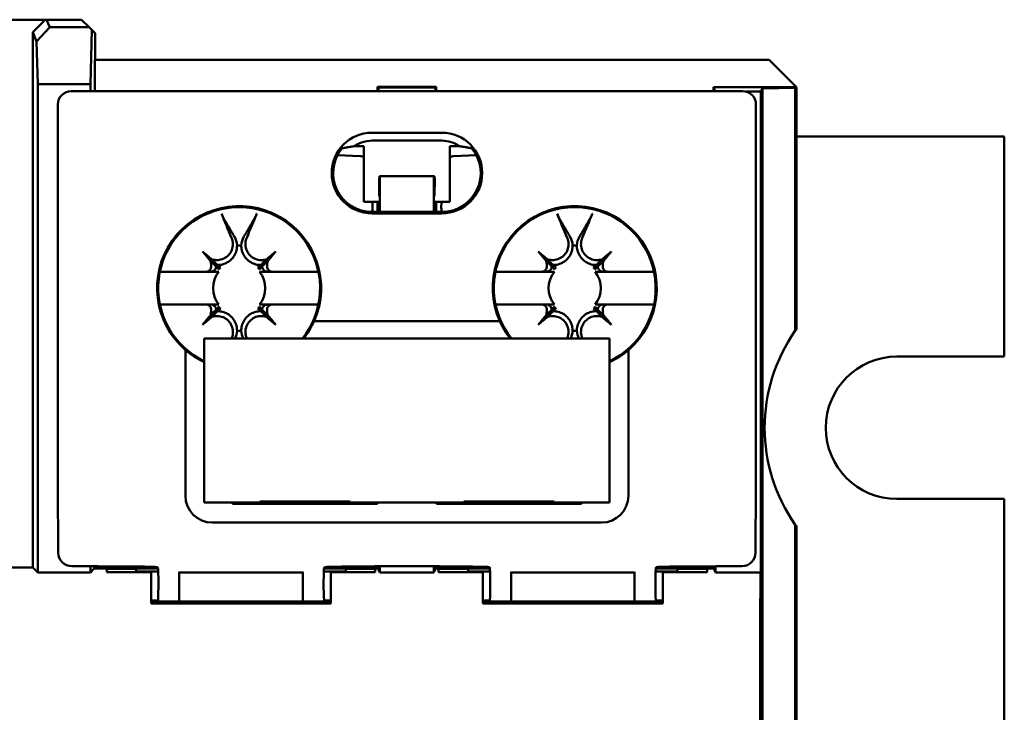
# Model space of a CAD drawing. Header units: millimetres. Extents: x 71 to 288, y 86 to 236.
# Tile 6 of 8: x 135 to 171, y 137 to 163. Entities that reach past the tile are written whole.
import ezdxf

# ---------------------------------------------------------------- set-up
doc = ezdxf.new("R2010")
doc.units = ezdxf.units.MM
doc.layers.add('Arêtes visibles(celduc)', color=7, linetype='Continuous', lineweight=50)

msp = doc.modelspace()

# ---------------------------------------------------------------- linework, layer by layer
at = {"layer": 'Arêtes visibles(celduc)'}
for p, q in [((135.51, 162.684), (133.617, 162.684)), ((135.51, 162.684), (135.047, 162.22)), ((135.563, 162.684), (135.51, 162.684)), ((135.682, 162.406), (135.563, 162.684)), ((135.563, 162.684), (135.563, 162.684)), ((136.87, 162.684), (135.563, 162.684)), ((136.87, 162.684), (135.563, 162.684)), ((136.87, 162.684), (137.148, 162.406)), ((136.87, 162.684), (136.87, 162.684)), ((135.047, 162.22), (135.195, 161.875)), ((135.047, 162.22), (135.047, 142.292)), ((135.682, 162.406), (135.195, 161.875)), ((137.148, 162.406), (135.682, 162.406)), ((137.247, 162.307), (137.148, 162.406)), ((137.197, 160.284), (137.247, 162.307)), ((137.247, 162.307), (137.37, 162.184)), ((137.37, 162.184), (137.37, 161.184)), ((135.195, 161.875), (135.234, 160.284)), ((137.367, 161.184), (162.484, 161.184)), ((137.367, 160.026), (137.367, 161.184)), ((162.484, 161.184), (163.484, 160.184)), ((135.234, 142.105), (135.234, 160.284)), ((135.234, 160.284), (137.197, 160.284)), ((137.197, 160.284), (137.197, 160.026)), ((137.687, 160.026), (136.486, 160.026)), ((137.687, 160.026), (137.687, 160.026)), ((137.687, 160.026), (137.687, 160.026)), ((159.787, 160.026), (137.687, 160.026)), ((147.894, 160.184), (147.894, 160.026)), ((150.079, 160.184), (147.894, 160.184)), ((147.894, 160.184), (147.922, 160.156)), ((147.922, 160.156), (150.051, 160.156)), ((147.922, 160.026), (147.922, 160.156)), ((150.079, 160.184), (150.051, 160.156)), ((150.051, 160.156), (150.051, 160.026)), ((150.079, 160.026), (150.079, 160.184)), ((161.487, 160.026), (159.786, 160.026)), ((159.786, 160.026), (159.786, 160.026)), ((159.786, 160.026), (159.787, 160.026)), ((163.484, 160.175), (160.399, 160.175)), ((160.399, 160.175), (160.399, 160.026)), ((160.473, 160.026), (160.399, 160.175)), ((161.629, 160.006), (162.17, 160.006)), ((162.231, 160.128), (162.17, 160.006)), ((162.17, 160.006), (162.17, 142.105)), ((163.452, 160.149), (162.231, 160.128)), ((162.231, 160.128), (162.231, 87.255)), ((163.452, 160.149), (163.497, 160.149)), ((163.452, 151.108), (163.452, 160.149)), ((163.484, 160.175), (163.484, 160.184)), ((163.484, 160.175), (163.497, 160.149)), ((163.497, 160.149), (163.497, 151.149)), ((135.986, 159.526), (135.986, 145.362)), ((161.987, 145.362), (161.987, 159.526)), ((147.687, 158.476), (150.287, 158.476)), ((147.687, 158.18), (150.287, 158.18)), ((171.237, 158.341), (163.497, 158.341)), ((171.237, 150.141), (171.237, 158.341)), ((147.387, 157.974), (147.024, 157.974)), ((147.387, 157.974), (147.387, 155.9)), ((150.949, 157.974), (150.587, 157.974)), ((150.587, 155.9), (150.587, 157.974)), ((146.399, 157.636), (147.247, 157.601)), ((150.727, 157.601), (151.574, 157.636)), ((147.962, 156.789), (147.949, 156.789)), ((147.958, 156.119), (147.949, 156.789)), ((147.962, 156.863), (147.958, 156.119)), ((147.963, 156.863), (147.962, 156.863)), ((147.973, 156.863), (147.963, 156.863)), ((147.969, 156.29), (147.963, 156.863)), ((147.973, 156.863), (147.969, 156.29)), ((147.98, 156.863), (147.973, 156.863)), ((149.993, 156.863), (147.98, 156.863)), ((147.98, 155.527), (147.98, 156.863)), ((150, 156.863), (149.993, 156.863)), ((149.993, 156.863), (149.993, 155.527)), ((150.004, 156.29), (150, 156.863)), ((150.01, 156.863), (150, 156.863)), ((150.01, 156.863), (150.004, 156.29)), ((150.011, 156.863), (150.01, 156.863)), ((150.015, 156.119), (150.011, 156.863)), ((150.024, 156.789), (150.011, 156.789)), ((150.024, 156.789), (150.015, 156.119)), ((147.387, 155.9), (147.945, 155.9)), ((147.7, 155.9), (147.71, 155.68)), ((147.894, 155.9), (147.894, 155.527)), ((150.028, 155.9), (150.587, 155.9)), ((150.079, 155.527), (150.079, 155.9)), ((150.264, 155.68), (150.273, 155.9)), ((147.687, 155.527), (150.287, 155.527)), ((150.287, 155.472), (147.687, 155.472)), ((141.371, 154.058), (141.648, 153.78)), ((144.103, 154.058), (143.825, 153.78)), ((153.871, 154.058), (154.148, 153.78)), ((156.603, 154.058), (156.325, 153.78)), ((141.648, 153.78), (141.975, 153.391)), ((142.037, 153.453), (141.648, 153.78)), ((143.825, 153.78), (143.436, 153.453)), ((143.499, 153.391), (143.825, 153.78)), ((154.148, 153.78), (154.475, 153.391)), ((154.537, 153.453), (154.148, 153.78)), ((156.325, 153.78), (155.936, 153.453)), ((155.999, 153.391), (156.325, 153.78)), ((141.517, 153.301), (139.785, 153.301)), ((145.688, 153.301), (143.957, 153.301)), ((154.017, 153.301), (152.285, 153.301)), ((158.188, 153.301), (156.457, 153.301)), ((139.785, 152.081), (141.517, 152.081)), ((141.975, 151.992), (141.648, 151.603)), ((141.648, 151.603), (142.037, 151.929)), ((143.436, 151.929), (143.825, 151.603)), ((143.825, 151.603), (143.499, 151.992)), ((143.957, 152.081), (145.688, 152.081)), ((152.285, 152.081), (154.017, 152.081)), ((154.475, 151.992), (154.148, 151.603)), ((154.148, 151.603), (154.537, 151.929)), ((155.936, 151.929), (156.325, 151.603)), ((156.325, 151.603), (155.999, 151.992)), ((156.457, 152.081), (158.188, 152.081)), ((141.371, 151.325), (141.648, 151.603)), ((144.103, 151.325), (143.825, 151.603)), ((145.531, 151.461), (152.442, 151.461)), ((153.871, 151.325), (154.148, 151.603)), ((156.603, 151.325), (156.325, 151.603)), ((141.437, 144.711), (141.437, 150.811)), ((141.437, 150.811), (156.537, 150.811)), ((156.537, 150.811), (156.537, 144.711)), ((140.737, 144.961), (140.737, 150.384)), ((157.237, 150.384), (157.237, 144.961)), ((167.237, 150.141), (171.237, 150.141)), ((135.986, 145.362), (135.999, 142.839)), ((161.974, 142.839), (161.987, 145.362)), ((143.506, 144.711), (141.437, 144.711)), ((142.487, 144.711), (142.487, 144.661)), ((147.887, 144.661), (142.487, 144.661)), ((143.506, 144.711), (143.506, 144.741)), ((143.506, 144.741), (146.867, 144.741)), ((146.867, 144.741), (146.867, 144.711)), ((151.106, 144.711), (146.867, 144.711)), ((147.887, 144.661), (147.887, 144.711)), ((150.087, 144.711), (150.087, 144.661)), ((155.487, 144.661), (150.087, 144.661)), ((151.106, 144.711), (151.106, 144.741)), ((151.106, 144.741), (154.467, 144.741)), ((154.467, 144.741), (154.467, 144.711)), ((156.537, 144.711), (154.467, 144.711)), ((155.487, 144.661), (155.487, 144.711)), ((171.237, 144.841), (167.237, 144.841)), ((171.237, 102.541), (171.237, 144.841)), ((156.237, 143.961), (141.737, 143.961)), ((163.452, 103.508), (163.452, 143.874)), ((163.497, 143.834), (163.497, 103.549)), ((134.08, 142.292), (135.047, 142.292)), ((135.047, 142.292), (135.234, 142.105)), ((136.502, 142.342), (137.487, 142.342)), ((137.197, 142.342), (137.197, 142.105)), ((137.341, 142.248), (137.341, 142.342)), ((138.356, 142.326), (137.487, 142.342)), ((147.773, 142.342), (147.173, 142.326)), ((147.773, 142.342), (150.2, 142.342)), ((147.907, 142.248), (147.907, 142.342)), ((147.98, 142.103), (147.98, 142.342)), ((149.993, 142.342), (149.993, 142.103)), ((150.066, 142.342), (150.066, 142.248)), ((150.8, 142.326), (150.2, 142.342)), ((160.486, 142.342), (159.617, 142.326)), ((160.412, 142.34), (160.412, 142.248)), ((160.483, 142.105), (160.483, 142.341)), ((160.486, 142.342), (161.471, 142.342)), ((135.234, 142.105), (137.197, 142.105)), ((137.197, 142.105), (137.341, 142.248)), ((137.341, 142.248), (139.717, 142.248)), ((137.807, 142.115), (137.807, 142.229)), ((139.457, 142.115), (137.807, 142.115)), ((138.307, 142.238), (138.407, 142.238)), ((138.907, 142.229), (138.907, 142.138)), ((138.907, 142.138), (139.724, 142.138)), ((138.907, 142.138), (138.907, 142.115)), ((139.457, 142.096), (139.457, 142.115)), ((139.457, 142.096), (139.457, 140.949)), ((140.507, 142.131), (140.507, 142.101)), ((140.507, 142.101), (145.107, 142.101)), ((140.507, 142.101), (140.507, 141.023)), ((145.107, 142.101), (145.107, 142.131)), ((145.107, 142.101), (145.107, 141.023)), ((145.89, 142.138), (146.707, 142.138)), ((145.897, 142.248), (147.907, 142.248)), ((146.157, 142.115), (146.157, 142.096)), ((147.807, 142.115), (146.157, 142.115)), ((146.157, 140.949), (146.157, 142.096)), ((146.707, 142.138), (146.707, 142.229)), ((146.707, 142.138), (146.707, 142.115)), ((147.207, 142.238), (147.307, 142.238)), ((147.807, 142.229), (147.807, 142.115)), ((147.98, 142.103), (147.907, 142.248)), ((149.993, 142.103), (147.98, 142.103)), ((150.066, 142.248), (149.993, 142.103)), ((150.066, 142.248), (152.076, 142.248)), ((150.166, 142.115), (150.166, 142.229)), ((151.816, 142.115), (150.166, 142.115)), ((150.666, 142.238), (150.766, 142.238)), ((151.266, 142.229), (151.266, 142.138)), ((151.266, 142.138), (152.083, 142.138)), ((151.266, 142.138), (151.266, 142.115)), ((151.816, 142.096), (151.816, 142.115)), ((151.816, 142.096), (151.816, 140.949)), ((152.866, 142.131), (152.866, 142.101)), ((152.866, 142.101), (157.466, 142.101)), ((152.866, 142.101), (152.866, 141.023)), ((157.466, 142.101), (157.466, 142.131)), ((157.466, 142.101), (157.466, 141.023)), ((158.249, 142.138), (159.066, 142.138)), ((158.256, 142.248), (160.412, 142.248)), ((158.516, 142.115), (158.516, 142.096)), ((160.166, 142.115), (158.516, 142.115)), ((158.516, 140.949), (158.516, 142.096)), ((159.066, 142.138), (159.066, 142.229)), ((159.066, 142.138), (159.066, 142.115)), ((159.566, 142.238), (159.666, 142.238)), ((160.166, 142.229), (160.166, 142.115)), ((160.412, 142.248), (160.483, 142.105)), ((162.17, 142.105), (160.483, 142.105)), ((162.17, 142.105), (162.166, 142.096)), ((139.729, 141.548), (139.729, 141.806)), ((145.885, 141.806), (145.885, 141.548)), ((152.088, 141.548), (152.088, 141.806)), ((158.244, 141.806), (158.244, 141.548)), ((139.713, 141.061), (139.457, 141.061)), ((139.655, 141.026), (139.457, 141.026)), ((146.157, 140.949), (139.457, 140.949)), ((139.657, 141.027), (139.708, 141.048)), ((140.507, 141.027), (139.657, 141.027)), ((139.657, 141.027), (139.657, 141.026)), ((139.657, 140.949), (139.657, 141.026)), ((145.107, 141.023), (140.507, 141.023)), ((145.957, 141.027), (145.107, 141.027)), ((146.157, 141.061), (145.901, 141.061)), ((145.906, 141.048), (145.957, 141.027)), ((145.957, 141.027), (145.957, 141.026)), ((145.957, 140.949), (145.957, 141.026)), ((146.157, 141.026), (145.959, 141.026)), ((152.072, 141.061), (151.816, 141.061)), ((152.014, 141.026), (151.816, 141.026)), ((158.516, 140.949), (151.816, 140.949)), ((152.016, 141.027), (152.067, 141.048)), ((152.866, 141.027), (152.016, 141.027)), ((152.016, 141.027), (152.016, 141.026)), ((152.016, 140.949), (152.016, 141.026)), ((157.466, 141.023), (152.866, 141.023)), ((158.316, 141.027), (157.466, 141.027)), ((158.516, 141.061), (158.26, 141.061)), ((158.265, 141.048), (158.316, 141.027)), ((158.316, 141.027), (158.316, 141.026)), ((158.316, 140.949), (158.316, 141.026)), ((158.516, 141.026), (158.318, 141.026)), ((162.146, 139.756), (162.148, 129.569))]:
    msp.add_line(p, q, dxfattribs=at)
for centre, radius, start, end in [((147.687, 156.974), 1.502, 90, 270), ((150.287, 156.974), 1.502, 270, 90), ((147.687, 156.974), 1.448, 140.6785, 270), ((150.287, 156.974), 1.448, 270, 39.3215), ((142.737, 152.691), 3.053, 336.2427, 229.0743), ((142.737, 152.691), 3.014, 321.4092, 244.4483), ((155.237, 152.691), 3.053, 310.9257, 203.7573), ((155.237, 152.691), 3.014, 295.5517, 218.5908), ((142.737, 152.691), 1.592, 87.1617, 92.8383), ((155.237, 152.691), 1.592, 87.1617, 92.8383), ((142.737, 152.691), 0.973, 141.1558, 218.8442), ((142.737, 152.691), 1.034, 132.5476, 137.4524), ((142.737, 152.691), 1.034, 42.5476, 47.4524), ((142.737, 152.691), 0.973, 321.1558, 38.8442), ((155.237, 152.691), 0.973, 141.1558, 218.8442), ((155.237, 152.691), 1.034, 132.5476, 137.4524), ((155.237, 152.691), 1.034, 42.5476, 47.4524), ((155.237, 152.691), 0.973, 321.1558, 38.8442), ((142.737, 152.691), 1.034, 222.5476, 227.4524), ((142.737, 152.691), 1.034, 312.5476, 317.4524), ((155.237, 152.691), 1.034, 222.5476, 227.4524), ((155.237, 152.691), 1.034, 312.5476, 317.4524), ((142.737, 152.691), 3.049, 321.9309, 336.208), ((155.237, 152.691), 3.049, 203.792, 218.0691), ((142.737, 152.691), 1.592, 267.1617, 272.8383), ((155.237, 152.691), 1.592, 267.1617, 272.8383), ((166.737, 147.491), 4.886, 131.5305, 132.2461), ((142.737, 152.691), 3.049, 229.006, 244.7615), ((155.237, 152.691), 3.049, 295.2385, 310.994), ((167.237, 147.491), 2.65, 90, 270), ((141.737, 144.961), 1, 180, 270), ((156.237, 144.961), 1, 270, 0), ((166.737, 147.491), 4.886, 227.7539, 228.4695)]:
    msp.add_arc(centre, radius, start, end, dxfattribs=at)
for centre, major_axis, ratio, start_param, end_param in [((136.487, 159.526), (-0.354, 0.354), 0.999695, 5.497939, 7.068431), ((161.487, 159.526), (0.354, 0.354), 0.999695, 5.497939, 7.068431), ((147.687, 157.01), (0, 1.17), 0.999542, 0, 0.601702), ((150.287, 157.01), (0, -1.17), 0.999542, 2.53989, 3.141593), ((147.262, 157.217), (0.283, -0.283), 0.920505, 1.986183, 2.356194), ((150.711, 157.217), (0.283, 0.283), 0.920505, 0.785398, 1.157609), ((143.641, 153.113), (2.361, -5.063), 0.087156, 4.189805, 4.381416), ((141.833, 153.113), (2.361, 5.063), 0.087156, 5.043362, 5.234973), ((156.141, 153.113), (2.361, -5.063), 0.087156, 4.189805, 4.381416), ((154.333, 153.113), (2.361, 5.063), 0.087156, 5.043362, 5.234973), ((142.679, 152.643), (-3.648, 4.347), 0.017452, 1.22477, 1.31085), ((142.785, 152.749), (4.347, -3.648), 0.017452, 1.830743, 1.916823), ((142.689, 152.749), (4.347, 3.648), 0.017452, 1.22477, 1.31085), ((142.795, 152.643), (-3.648, -4.347), 0.017452, 1.830743, 1.916823), ((155.179, 152.643), (-3.648, 4.347), 0.017452, 1.22477, 1.31085), ((155.285, 152.749), (4.347, -3.648), 0.017452, 1.830743, 1.916823), ((155.189, 152.749), (4.347, 3.648), 0.017452, 1.22477, 1.31085), ((155.295, 152.643), (-3.648, -4.347), 0.017452, 1.830743, 1.916823), ((142.679, 152.74), (3.648, 4.347), 0.017452, 1.830743, 1.916823), ((142.785, 152.634), (-4.347, -3.648), 0.017452, 1.22477, 1.31085), ((142.689, 152.634), (-4.347, 3.648), 0.017452, 1.830743, 1.916823), ((142.795, 152.74), (3.648, -4.347), 0.017452, 1.22477, 1.31085), ((155.179, 152.74), (3.648, 4.347), 0.017452, 1.830743, 1.916823), ((155.285, 152.634), (-4.347, -3.648), 0.017452, 1.22477, 1.31085), ((155.189, 152.634), (-4.347, 3.648), 0.017452, 1.830743, 1.916823), ((155.295, 152.74), (3.648, -4.347), 0.017452, 1.22477, 1.31085), ((169.695, 147.491), (7.386, 0), 0.91629, 2.577798, 3.705387), ((143.641, 152.27), (-2.361, -5.063), 0.087156, 5.043362, 5.045011), ((141.833, 152.27), (-2.361, 5.063), 0.087156, 4.379767, 4.381416), ((156.141, 152.27), (-2.361, -5.063), 0.087156, 5.043362, 5.045011), ((154.333, 152.27), (-2.361, 5.063), 0.087156, 4.379767, 4.381416), ((136.5, 142.839), (0.466, -0.184), 0.992936, 3.520581, 5.091073), ((161.473, 142.839), (0.466, 0.184), 0.992936, 4.333705, 5.904197), ((138.221, 142.3), (1.5, 0), 0.017455, 0.225765, 1.480407), ((147.393, 142.3), (-1.5, 0), 0.017455, 4.859587, 6.054435), ((150.58, 142.3), (1.5, 0), 0.017455, 0.22875, 1.423599), ((159.752, 142.3), (1.5, 0), 0.017455, 1.661186, 2.915828), ((138.307, 142.229), (-0.5, 0), 0.017455, 4.712389, 6.283185), ((138.407, 142.229), (-0.5, 0), 0.017455, 3.141593, 4.712389), ((139.707, 141.806), (0, -0.5), 0.043661, 1.570796, 2.549439), ((145.907, 141.806), (0, -0.5), 0.043661, 3.744301, 4.712389), ((147.207, 142.229), (-0.5, 0), 0.017455, 4.712389, 6.283185), ((147.307, 142.229), (-0.5, 0), 0.017455, 3.141593, 4.712389), ((150.666, 142.229), (-0.5, 0), 0.017455, 4.712389, 6.283185), ((150.766, 142.229), (-0.5, 0), 0.017455, 3.141593, 4.712389), ((152.066, 141.806), (0, 0.5), 0.043661, 4.712389, 5.680477), ((158.266, 141.806), (0, 0.5), 0.043661, 0.592153, 1.570796), ((159.566, 142.229), (-0.5, 0), 0.017455, 4.712389, 6.283185), ((159.666, 142.229), (0.5, 0), 0.017455, 0, 1.570796), ((162.166, 139.797), (0, -2.3), 0.008727, 3.159046, 4.729842), ((139.707, 141.548), (0, -0.5), 0.043661, 0.017453, 1.570796), ((145.907, 141.548), (0, -0.5), 0.043661, 4.712389, 6.265732), ((152.066, 141.548), (0, 0.5), 0.043661, 3.159046, 4.712389), ((158.266, 141.548), (0, 0.5), 0.043661, 1.570796, 3.124139), ((139.655, 139.526), (0, 1.5), 0.043661, 6.256422, 6.606564), ((145.959, 139.526), (0, 1.5), 0.043661, 5.959806, 6.309949), ((152.014, 139.526), (0, -1.5), 0.043661, 3.114829, 3.464972), ((158.318, 139.526), (0, -1.5), 0.043661, 2.818214, 3.168356)]:
    msp.add_ellipse(centre, major_axis=major_axis, ratio=ratio, start_param=start_param, end_param=end_param, dxfattribs=at)
for points, weights in [([(147.024, 157.974), (146.811, 157.943), (146.567, 157.891)], [1.00698021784, 1.01226019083, 1]), ([(151.406, 157.891), (151.162, 157.943), (150.949, 157.974)], [1, 1.01226019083, 1.00698021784]), ([(142.193, 155.227), (142.402, 154.876), (142.557, 154.611)], [1.00524030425, 1.02356758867, 1.01800975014]), ([(142.916, 154.611), (143.072, 154.876), (143.28, 155.227)], [1, 1.01341612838, 1.00314659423]), ([(154.693, 155.227), (154.902, 154.876), (155.057, 154.611)], [1.00524030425, 1.02356758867, 1.01800975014]), ([(155.416, 154.611), (155.572, 154.876), (155.78, 155.227)], [1, 1.01341612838, 1.00314659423]), ([(141.877, 153.506), (141.753, 153.614), (141.668, 153.699)], [1.00165269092, 1.03437962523, 1.00317059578]), ([(141.729, 153.76), (141.814, 153.675), (141.923, 153.552)], [1.00313507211, 1.03436086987, 1.0016518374]), ([(143.551, 153.552), (143.66, 153.675), (143.744, 153.76)], [1.00165278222, 1.03438163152, 1.00317439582]), ([(143.805, 153.699), (143.72, 153.614), (143.597, 153.506)], [1.00313591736, 1.03436131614, 1.00165185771]), ([(154.377, 153.506), (154.253, 153.614), (154.168, 153.699)], [1.00165269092, 1.03437962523, 1.00317059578]), ([(154.229, 153.76), (154.314, 153.675), (154.423, 153.552)], [1.00313507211, 1.03436086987, 1.0016518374]), ([(156.051, 153.552), (156.16, 153.675), (156.244, 153.76)], [1.00165278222, 1.03438163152, 1.00317439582]), ([(156.305, 153.699), (156.22, 153.614), (156.097, 153.506)], [1.00313591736, 1.03436131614, 1.00165185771]), ([(141.674, 153.301), (141.769, 153.301), (141.853, 153.301)], [1.08601788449, 1.06693752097, 1.04187382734]), ([(141.853, 153.301), (141.919, 153.301), (141.979, 153.301)], [1.01396139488, 1.00889738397, 1]), ([(141.975, 153.391), (141.929, 153.444), (141.877, 153.506)], [1, 1.00744283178, 1.01022722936]), ([(141.923, 153.552), (141.984, 153.499), (142.037, 153.453)], [1.01022722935, 1.00744283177, 1]), ([(143.436, 153.453), (143.49, 153.499), (143.551, 153.552)], [1, 1.00744283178, 1.01022722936]), ([(143.494, 153.301), (143.555, 153.301), (143.621, 153.301)], [1, 1.00889738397, 1.01396139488]), ([(143.597, 153.506), (143.545, 153.444), (143.499, 153.391)], [1.01022722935, 1.00744283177, 1]), ([(143.621, 153.301), (143.705, 153.301), (143.8, 153.301)], [1.04187382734, 1.06693752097, 1.08601788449]), ([(154.174, 153.301), (154.269, 153.301), (154.353, 153.301)], [1.08601788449, 1.06693752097, 1.04187382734]), ([(154.353, 153.301), (154.419, 153.301), (154.479, 153.301)], [1.01396139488, 1.00889738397, 1]), ([(154.475, 153.391), (154.429, 153.444), (154.377, 153.506)], [1, 1.00744283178, 1.01022722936]), ([(154.423, 153.552), (154.484, 153.499), (154.537, 153.453)], [1.01022722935, 1.00744283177, 1]), ([(155.936, 153.453), (155.99, 153.499), (156.051, 153.552)], [1, 1.00744283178, 1.01022722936]), ([(155.994, 153.301), (156.055, 153.301), (156.121, 153.301)], [1, 1.00889738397, 1.01396139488]), ([(156.097, 153.506), (156.045, 153.444), (155.999, 153.391)], [1.01022722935, 1.00744283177, 1]), ([(156.121, 153.301), (156.205, 153.301), (156.3, 153.301)], [1.04187382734, 1.06693752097, 1.08601788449]), ([(141.668, 151.684), (141.753, 151.769), (141.877, 151.877)], [1.00313591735, 1.03436131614, 1.00165185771]), ([(141.853, 152.081), (141.769, 152.081), (141.674, 152.081)], [1.04187382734, 1.06693752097, 1.08601788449]), ([(141.923, 151.831), (141.814, 151.708), (141.729, 151.623)], [1.00165278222, 1.03438163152, 1.00317439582]), ([(141.979, 152.081), (141.919, 152.081), (141.853, 152.081)], [1, 1.00889738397, 1.01396139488]), ([(141.877, 151.877), (141.929, 151.938), (141.975, 151.992)], [1.01022722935, 1.00744283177, 1]), ([(142.037, 151.929), (141.984, 151.884), (141.923, 151.831)], [1, 1.00744283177, 1.01022722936]), ([(143.551, 151.831), (143.49, 151.884), (143.436, 151.929)], [1.01022722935, 1.00744283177, 1]), ([(143.621, 152.081), (143.555, 152.081), (143.494, 152.081)], [1.01396139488, 1.00889738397, 1]), ([(143.499, 151.992), (143.545, 151.938), (143.597, 151.877)], [1, 1.00744283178, 1.01022722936]), ([(143.744, 151.623), (143.66, 151.708), (143.551, 151.831)], [1.00313507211, 1.03436086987, 1.0016518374]), ([(143.597, 151.877), (143.72, 151.769), (143.805, 151.684)], [1.00165269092, 1.03437962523, 1.00317059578]), ([(143.8, 152.081), (143.705, 152.081), (143.621, 152.081)], [1.08601788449, 1.06693752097, 1.04187382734]), ([(154.168, 151.684), (154.253, 151.769), (154.377, 151.877)], [1.00313591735, 1.03436131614, 1.00165185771]), ([(154.353, 152.081), (154.269, 152.081), (154.174, 152.081)], [1.04187382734, 1.06693752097, 1.08601788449]), ([(154.423, 151.831), (154.314, 151.708), (154.229, 151.623)], [1.00165278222, 1.03438163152, 1.00317439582]), ([(154.479, 152.081), (154.419, 152.081), (154.353, 152.081)], [1, 1.00889738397, 1.01396139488]), ([(154.377, 151.877), (154.429, 151.938), (154.475, 151.992)], [1.01022722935, 1.00744283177, 1]), ([(154.537, 151.929), (154.484, 151.884), (154.423, 151.831)], [1, 1.00744283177, 1.01022722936]), ([(156.051, 151.831), (155.99, 151.884), (155.936, 151.929)], [1.01022722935, 1.00744283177, 1]), ([(156.121, 152.081), (156.055, 152.081), (155.994, 152.081)], [1.01396139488, 1.00889738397, 1]), ([(155.999, 151.992), (156.045, 151.938), (156.097, 151.877)], [1, 1.00744283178, 1.01022722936]), ([(156.244, 151.623), (156.16, 151.708), (156.051, 151.831)], [1.00313507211, 1.03436086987, 1.0016518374]), ([(156.097, 151.877), (156.22, 151.769), (156.305, 151.684)], [1.00165269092, 1.03437962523, 1.00317059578]), ([(156.3, 152.081), (156.205, 152.081), (156.121, 152.081)], [1.08601788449, 1.06693752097, 1.04187382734]), ([(145.526, 151.461), (145.529, 151.461), (145.531, 151.461)], [5.12075456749, 5.11824963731, 5.11574304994]), ([(152.442, 151.461), (152.444, 151.461), (152.447, 151.461)], [5.11574304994, 5.11824963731, 5.12075456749]), ([(140.737, 150.384), (140.737, 150.387), (140.737, 150.39)], [4.48854993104, 4.49041464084, 4.49227640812]), ([(157.237, 150.39), (157.237, 150.387), (157.237, 150.384)], [4.49227640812, 4.49041464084, 4.48854993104])]:
    msp.add_rational_spline(points, weights, degree=2, dxfattribs=at)
for points in [[(147.69, 155.527), (147.697, 155.578), (147.703, 155.629), (147.71, 155.68)], [(150.264, 155.68), (150.271, 155.629), (150.277, 155.578), (150.284, 155.527)], [(141.668, 153.699), (141.686, 153.644), (141.695, 153.587), (141.696, 153.531)], [(143.778, 153.531), (143.779, 153.589), (143.789, 153.647), (143.805, 153.699)], [(154.168, 153.699), (154.186, 153.644), (154.195, 153.587), (154.196, 153.531)], [(156.278, 153.531), (156.279, 153.589), (156.289, 153.647), (156.305, 153.699)], [(141.696, 153.496), (141.696, 153.508), (141.696, 153.52), (141.696, 153.531)], [(141.877, 153.506), (141.877, 153.503), (141.877, 153.501), (141.877, 153.498)], [(143.597, 153.498), (143.597, 153.501), (143.597, 153.503), (143.597, 153.506)], [(154.196, 153.496), (154.196, 153.508), (154.196, 153.52), (154.196, 153.531)], [(154.377, 153.506), (154.377, 153.503), (154.377, 153.501), (154.377, 153.498)], [(156.097, 153.498), (156.097, 153.501), (156.097, 153.503), (156.097, 153.506)], [(141.696, 151.852), (141.695, 151.793), (141.685, 151.736), (141.668, 151.684)], [(141.877, 151.885), (141.877, 151.882), (141.877, 151.88), (141.877, 151.877)], [(143.597, 151.877), (143.597, 151.88), (143.597, 151.882), (143.597, 151.885)], [(143.778, 151.887), (143.777, 151.875), (143.777, 151.863), (143.778, 151.852)], [(143.805, 151.684), (143.788, 151.739), (143.779, 151.796), (143.778, 151.852)], [(154.196, 151.852), (154.195, 151.793), (154.185, 151.736), (154.168, 151.684)], [(154.377, 151.885), (154.377, 151.882), (154.377, 151.88), (154.377, 151.877)], [(156.097, 151.877), (156.097, 151.88), (156.097, 151.882), (156.097, 151.885)], [(156.278, 151.887), (156.277, 151.875), (156.277, 151.863), (156.278, 151.852)], [(156.305, 151.684), (156.288, 151.739), (156.279, 151.796), (156.278, 151.852)], [(142.658, 151.101), (142.652, 151.006), (142.627, 150.905), (142.579, 150.811)], [(142.895, 150.811), (142.847, 150.905), (142.822, 151.006), (142.816, 151.101)], [(155.158, 151.101), (155.152, 151.006), (155.127, 150.905), (155.079, 150.811)], [(155.395, 150.811), (155.347, 150.905), (155.322, 151.006), (155.316, 151.101)]]:
    msp.add_open_spline(points, degree=3, dxfattribs=at)
for points, knots in [([(142.193, 155.227), (142.191, 155.231), (142.189, 155.234), (142.178, 155.254), (142.166, 155.276), (142.145, 155.318), (142.132, 155.345), (142.11, 155.391), (142.098, 155.418), (142.086, 155.447), (142.083, 155.454), (142.08, 155.462)], [0.07338717, 0.07338717, 0.07338717, 0.07338717, 0.07503928, 0.07503928, 0.08268458, 0.08268458, 0.09031165, 0.09031165, 0.09791325, 0.09791325, 0.10040931, 0.10040931, 0.10040931, 0.10040931]), ([(143.394, 155.462), (143.391, 155.454), (143.388, 155.447), (143.376, 155.418), (143.364, 155.391), (143.342, 155.345), (143.329, 155.318), (143.308, 155.276), (143.295, 155.254), (143.284, 155.234), (143.282, 155.231), (143.28, 155.227)], [0.01972959, 0.01972959, 0.01972959, 0.01972959, 0.02222565, 0.02222565, 0.02982725, 0.02982725, 0.03745432, 0.03745432, 0.04509962, 0.04509962, 0.04675173, 0.04675173, 0.04675173, 0.04675173]), ([(154.693, 155.227), (154.691, 155.231), (154.689, 155.234), (154.678, 155.254), (154.666, 155.276), (154.645, 155.318), (154.632, 155.345), (154.61, 155.391), (154.598, 155.418), (154.586, 155.447), (154.583, 155.454), (154.58, 155.462)], [0.07338717, 0.07338717, 0.07338717, 0.07338717, 0.07503928, 0.07503928, 0.08268458, 0.08268458, 0.09031165, 0.09031165, 0.09791325, 0.09791325, 0.10040931, 0.10040931, 0.10040931, 0.10040931]), ([(155.894, 155.462), (155.891, 155.454), (155.888, 155.447), (155.876, 155.418), (155.864, 155.391), (155.842, 155.345), (155.829, 155.318), (155.808, 155.276), (155.795, 155.254), (155.784, 155.234), (155.782, 155.231), (155.78, 155.227)], [0.01972959, 0.01972959, 0.01972959, 0.01972959, 0.02222565, 0.02222565, 0.02982725, 0.02982725, 0.03745432, 0.03745432, 0.04509962, 0.04509962, 0.04675173, 0.04675173, 0.04675173, 0.04675173]), ([(142.456, 154.564), (142.485, 154.496), (142.503, 154.417), (142.506, 154.258), (142.491, 154.178), (142.436, 154.041), (142.396, 153.975), (142.291, 153.864), (142.227, 153.819), (142.096, 153.757), (142.02, 153.737), (141.869, 153.729), (141.795, 153.739), (141.729, 153.76)], [0, 0, 0, 0, 0.0234174, 0.0234174, 0.0468348, 0.0468348, 0.0685496, 0.0685496, 0.0902644, 0.0902644, 0.1120339, 0.1120339, 0.1331609, 0.1331609, 0.1331609, 0.1331609]), ([(142.557, 154.611), (142.558, 154.61), (142.559, 154.609), (142.62, 154.503), (142.651, 154.389), (142.658, 154.282)], [0.29795728, 0.29795728, 0.29795728, 0.29795728, 0.29850922, 0.29850922, 0.34838616, 0.34838616, 0.34838616, 0.34838616]), ([(142.816, 154.282), (142.823, 154.389), (142.854, 154.503), (142.915, 154.609), (142.916, 154.61), (142.916, 154.611)], [0.00163735, 0.00163735, 0.00163735, 0.00163735, 0.05151428, 0.05151428, 0.05206622, 0.05206622, 0.05206622, 0.05206622]), ([(143.744, 153.76), (143.683, 153.74), (143.618, 153.731), (143.485, 153.733), (143.407, 153.748), (143.264, 153.807), (143.199, 153.852), (143.095, 153.954), (143.049, 154.019), (142.988, 154.16), (142.972, 154.236), (142.967, 154.383), (142.979, 154.464), (143.011, 154.547), (143.014, 154.555), (143.018, 154.564)], [0.0266426, 0.0266426, 0.0266426, 0.0266426, 0.045331, 0.045331, 0.0672113, 0.0672113, 0.0890915, 0.0890915, 0.1112496, 0.1112496, 0.1334077, 0.1334077, 0.1572316, 0.1572316, 0.1598826, 0.1598826, 0.1598826, 0.1598826]), ([(154.956, 154.564), (154.985, 154.496), (155.003, 154.417), (155.006, 154.258), (154.991, 154.178), (154.936, 154.041), (154.896, 153.975), (154.791, 153.864), (154.727, 153.819), (154.596, 153.757), (154.52, 153.737), (154.369, 153.729), (154.295, 153.739), (154.229, 153.76)], [0, 0, 0, 0, 0.0234174, 0.0234174, 0.0468348, 0.0468348, 0.0685496, 0.0685496, 0.0902644, 0.0902644, 0.1120339, 0.1120339, 0.1331609, 0.1331609, 0.1331609, 0.1331609]), ([(155.057, 154.611), (155.058, 154.61), (155.059, 154.609), (155.12, 154.503), (155.151, 154.389), (155.158, 154.282)], [0.29795728, 0.29795728, 0.29795728, 0.29795728, 0.29850922, 0.29850922, 0.34838616, 0.34838616, 0.34838616, 0.34838616]), ([(155.316, 154.282), (155.323, 154.389), (155.354, 154.503), (155.415, 154.609), (155.416, 154.61), (155.416, 154.611)], [0.00163735, 0.00163735, 0.00163735, 0.00163735, 0.05151428, 0.05151428, 0.05206622, 0.05206622, 0.05206622, 0.05206622]), ([(156.244, 153.76), (156.183, 153.74), (156.118, 153.731), (155.985, 153.733), (155.907, 153.748), (155.764, 153.807), (155.699, 153.852), (155.595, 153.954), (155.549, 154.019), (155.488, 154.16), (155.472, 154.236), (155.467, 154.383), (155.479, 154.464), (155.511, 154.547), (155.514, 154.555), (155.518, 154.564)], [0.0266426, 0.0266426, 0.0266426, 0.0266426, 0.045331, 0.045331, 0.0672113, 0.0672113, 0.0890915, 0.0890915, 0.1112496, 0.1112496, 0.1334077, 0.1334077, 0.1572316, 0.1572316, 0.1598826, 0.1598826, 0.1598826, 0.1598826]), ([(142.658, 154.282), (142.658, 154.223), (142.651, 154.161), (142.618, 154.028), (142.589, 153.958), (142.521, 153.845), (142.479, 153.791), (142.38, 153.698), (142.322, 153.657), (142.205, 153.598), (142.138, 153.575), (142.021, 153.554), (141.97, 153.55), (141.923, 153.552)], [0.3038959, 0.3038959, 0.3038959, 0.3038959, 0.3234017, 0.3234017, 0.346506, 0.346506, 0.366167, 0.366167, 0.385828, 0.385828, 0.405489, 0.405489, 0.4201845, 0.4201845, 0.4201845, 0.4201845]), ([(143.551, 153.552), (143.504, 153.55), (143.453, 153.554), (143.336, 153.575), (143.269, 153.598), (143.152, 153.657), (143.094, 153.698), (142.995, 153.791), (142.953, 153.845), (142.885, 153.958), (142.855, 154.028), (142.822, 154.161), (142.815, 154.223), (142.816, 154.282)], [0.3514715, 0.3514715, 0.3514715, 0.3514715, 0.366167, 0.366167, 0.385828, 0.385828, 0.405489, 0.405489, 0.42515, 0.42515, 0.4482543, 0.4482543, 0.4677602, 0.4677602, 0.4677602, 0.4677602]), ([(155.158, 154.282), (155.158, 154.223), (155.151, 154.161), (155.118, 154.028), (155.089, 153.958), (155.021, 153.845), (154.979, 153.791), (154.88, 153.698), (154.822, 153.657), (154.705, 153.598), (154.638, 153.575), (154.521, 153.554), (154.47, 153.55), (154.423, 153.552)], [0.3038959, 0.3038959, 0.3038959, 0.3038959, 0.3234017, 0.3234017, 0.346506, 0.346506, 0.366167, 0.366167, 0.385828, 0.385828, 0.405489, 0.405489, 0.4201845, 0.4201845, 0.4201845, 0.4201845]), ([(156.051, 153.552), (156.004, 153.55), (155.953, 153.554), (155.836, 153.575), (155.769, 153.598), (155.652, 153.657), (155.594, 153.698), (155.495, 153.791), (155.453, 153.845), (155.385, 153.958), (155.355, 154.028), (155.322, 154.161), (155.315, 154.223), (155.316, 154.282)], [0.3514715, 0.3514715, 0.3514715, 0.3514715, 0.366167, 0.366167, 0.385828, 0.385828, 0.405489, 0.405489, 0.42515, 0.42515, 0.4482543, 0.4482543, 0.4677602, 0.4677602, 0.4677602, 0.4677602]), ([(141.517, 153.301), (141.517, 153.301), (141.517, 153.301), (141.537, 153.302), (141.555, 153.305), (141.591, 153.318), (141.608, 153.328), (141.64, 153.355), (141.655, 153.372), (141.676, 153.408), (141.684, 153.425), (141.693, 153.461), (141.696, 153.478), (141.696, 153.496)], [-0.03902997, -0.03902997, -0.03902997, -0.03902997, -0.0388147, -0.0388147, -0.02936039, -0.02936039, -0.0204722, -0.0204722, -0.01167761, -0.01167761, -0.005359, -0.005359, 0, 0, 0, 0]), ([(141.517, 153.301), (141.521, 153.301), (141.525, 153.301), (141.547, 153.301), (141.564, 153.301), (141.581, 153.301), (141.602, 153.301), (141.622, 153.301), (141.653, 153.301), (141.663, 153.301), (141.674, 153.301)], [0.0447392, 0.0447392, 0.0447392, 0.0447392, 0.0594901, 0.0594901, 0.1189802, 0.1189802, 0.1189802, 0.1889339, 0.1889339, 0.2253081, 0.2253081, 0.2253081, 0.2253081]), ([(141.877, 153.498), (141.877, 153.475), (141.873, 153.452), (141.858, 153.409), (141.847, 153.391), (141.819, 153.357), (141.803, 153.343), (141.768, 153.322), (141.75, 153.314), (141.713, 153.304), (141.693, 153.301), (141.674, 153.301)], [0, 0, 0, 0, 0.00727747, 0.00727747, 0.01385823, 0.01385823, 0.02037693, 0.02037693, 0.02640628, 0.02640628, 0.03272885, 0.03272885, 0.03272885, 0.03272885]), ([(143.8, 153.301), (143.772, 153.301), (143.744, 153.307), (143.696, 153.327), (143.676, 153.339), (143.642, 153.371), (143.629, 153.388), (143.611, 153.421), (143.606, 153.436), (143.598, 153.467), (143.597, 153.482), (143.597, 153.498)], [0, 0, 0, 0, 0.00910415, 0.00910415, 0.01644544, 0.01644544, 0.02304493, 0.02304493, 0.02785882, 0.02785882, 0.03281872, 0.03281872, 0.03281872, 0.03281872]), ([(143.778, 153.531), (143.778, 153.53), (143.778, 153.529), (143.777, 153.518), (143.778, 153.507), (143.778, 153.496)], [0.046403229, 0.046403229, 0.046403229, 0.046403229, 0.046658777, 0.046658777, 0.049906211, 0.049906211, 0.049906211, 0.049906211]), ([(143.957, 153.301), (143.957, 153.301), (143.956, 153.301), (143.937, 153.302), (143.918, 153.305), (143.883, 153.318), (143.865, 153.328), (143.834, 153.355), (143.819, 153.372), (143.798, 153.408), (143.79, 153.425), (143.781, 153.461), (143.778, 153.478), (143.778, 153.496)], [-0.00021758, -0.00021758, -0.00021758, -0.00021758, 0, 0, 0.00955523, 0.00955523, 0.0185383, 0.0185383, 0.02742677, 0.02742677, 0.03381284, 0.03381284, 0.03922904, 0.03922904, 0.03922904, 0.03922904]), ([(143.8, 153.301), (143.81, 153.301), (143.821, 153.301), (143.852, 153.301), (143.872, 153.301), (143.893, 153.301), (143.91, 153.301), (143.927, 153.301), (143.949, 153.301), (143.953, 153.301), (143.957, 153.301)], [0.0335795, 0.0335795, 0.0335795, 0.0335795, 0.0699536, 0.0699536, 0.1399072, 0.1399072, 0.1399072, 0.1993975, 0.1993975, 0.2141484, 0.2141484, 0.2141484, 0.2141484]), ([(154.017, 153.301), (154.017, 153.301), (154.017, 153.301), (154.037, 153.302), (154.055, 153.305), (154.091, 153.318), (154.108, 153.328), (154.14, 153.355), (154.155, 153.372), (154.176, 153.408), (154.184, 153.425), (154.193, 153.461), (154.196, 153.478), (154.196, 153.496)], [-0.03902997, -0.03902997, -0.03902997, -0.03902997, -0.0388147, -0.0388147, -0.02936039, -0.02936039, -0.0204722, -0.0204722, -0.01167761, -0.01167761, -0.005359, -0.005359, 0, 0, 0, 0]), ([(154.017, 153.301), (154.021, 153.301), (154.025, 153.301), (154.047, 153.301), (154.064, 153.301), (154.081, 153.301), (154.102, 153.301), (154.122, 153.301), (154.153, 153.301), (154.163, 153.301), (154.174, 153.301)], [0.0447392, 0.0447392, 0.0447392, 0.0447392, 0.0594901, 0.0594901, 0.1189802, 0.1189802, 0.1189802, 0.1889339, 0.1889339, 0.2253081, 0.2253081, 0.2253081, 0.2253081]), ([(154.377, 153.498), (154.377, 153.475), (154.373, 153.452), (154.358, 153.409), (154.347, 153.391), (154.319, 153.357), (154.303, 153.343), (154.268, 153.322), (154.25, 153.314), (154.213, 153.304), (154.193, 153.301), (154.174, 153.301)], [0, 0, 0, 0, 0.00727747, 0.00727747, 0.01385823, 0.01385823, 0.02037693, 0.02037693, 0.02640628, 0.02640628, 0.03272885, 0.03272885, 0.03272885, 0.03272885]), ([(156.3, 153.301), (156.272, 153.301), (156.244, 153.307), (156.196, 153.327), (156.176, 153.339), (156.142, 153.371), (156.129, 153.388), (156.111, 153.421), (156.106, 153.436), (156.098, 153.467), (156.097, 153.482), (156.097, 153.498)], [0, 0, 0, 0, 0.00910415, 0.00910415, 0.01644544, 0.01644544, 0.02304493, 0.02304493, 0.02785882, 0.02785882, 0.03281872, 0.03281872, 0.03281872, 0.03281872]), ([(156.278, 153.531), (156.278, 153.53), (156.278, 153.529), (156.277, 153.518), (156.278, 153.507), (156.278, 153.496)], [0.046403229, 0.046403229, 0.046403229, 0.046403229, 0.046658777, 0.046658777, 0.049906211, 0.049906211, 0.049906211, 0.049906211]), ([(156.457, 153.301), (156.457, 153.301), (156.456, 153.301), (156.437, 153.302), (156.418, 153.305), (156.383, 153.318), (156.365, 153.328), (156.334, 153.355), (156.319, 153.372), (156.298, 153.408), (156.29, 153.425), (156.281, 153.461), (156.278, 153.478), (156.278, 153.496)], [-0.00021758, -0.00021758, -0.00021758, -0.00021758, 0, 0, 0.00955523, 0.00955523, 0.0185383, 0.0185383, 0.02742677, 0.02742677, 0.03381284, 0.03381284, 0.03922904, 0.03922904, 0.03922904, 0.03922904]), ([(156.3, 153.301), (156.31, 153.301), (156.321, 153.301), (156.352, 153.301), (156.372, 153.301), (156.393, 153.301), (156.41, 153.301), (156.427, 153.301), (156.449, 153.301), (156.453, 153.301), (156.457, 153.301)], [0.0335795, 0.0335795, 0.0335795, 0.0335795, 0.0699536, 0.0699536, 0.1399072, 0.1399072, 0.1399072, 0.1993975, 0.1993975, 0.2141484, 0.2141484, 0.2141484, 0.2141484]), ([(141.674, 152.081), (141.663, 152.081), (141.653, 152.081), (141.622, 152.081), (141.602, 152.081), (141.581, 152.081), (141.564, 152.081), (141.547, 152.081), (141.525, 152.081), (141.521, 152.081), (141.517, 152.081)], [0.0335795, 0.0335795, 0.0335795, 0.0335795, 0.0699536, 0.0699536, 0.1399072, 0.1399072, 0.1399072, 0.1993975, 0.1993975, 0.2141484, 0.2141484, 0.2141484, 0.2141484]), ([(141.517, 152.081), (141.517, 152.081), (141.517, 152.081), (141.537, 152.081), (141.555, 152.078), (141.591, 152.064), (141.608, 152.055), (141.64, 152.028), (141.655, 152.011), (141.676, 151.975), (141.684, 151.957), (141.693, 151.922), (141.696, 151.904), (141.696, 151.887)], [-0.00021758, -0.00021758, -0.00021758, -0.00021758, 0, 0, 0.00955523, 0.00955523, 0.0185383, 0.0185383, 0.02742677, 0.02742677, 0.03381284, 0.03381284, 0.03922904, 0.03922904, 0.03922904, 0.03922904]), ([(141.674, 152.081), (141.702, 152.081), (141.73, 152.076), (141.778, 152.056), (141.798, 152.043), (141.832, 152.012), (141.845, 151.995), (141.863, 151.961), (141.868, 151.947), (141.875, 151.916), (141.877, 151.9), (141.877, 151.885)], [0, 0, 0, 0, 0.00910415, 0.00910415, 0.01644544, 0.01644544, 0.02304493, 0.02304493, 0.02785882, 0.02785882, 0.03281872, 0.03281872, 0.03281872, 0.03281872]), ([(141.696, 151.852), (141.696, 151.853), (141.696, 151.854), (141.696, 151.865), (141.696, 151.876), (141.696, 151.887)], [0.046403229, 0.046403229, 0.046403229, 0.046403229, 0.046658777, 0.046658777, 0.049906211, 0.049906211, 0.049906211, 0.049906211]), ([(141.923, 151.831), (141.97, 151.832), (142.021, 151.829), (142.138, 151.807), (142.205, 151.785), (142.322, 151.725), (142.38, 151.685), (142.479, 151.592), (142.521, 151.538), (142.589, 151.425), (142.618, 151.355), (142.651, 151.222), (142.658, 151.16), (142.658, 151.101)], [0.3514715, 0.3514715, 0.3514715, 0.3514715, 0.366167, 0.366167, 0.385828, 0.385828, 0.405489, 0.405489, 0.42515, 0.42515, 0.4482543, 0.4482543, 0.4677602, 0.4677602, 0.4677602, 0.4677602]), ([(142.816, 151.101), (142.815, 151.16), (142.822, 151.222), (142.855, 151.355), (142.885, 151.425), (142.953, 151.538), (142.995, 151.592), (143.094, 151.685), (143.152, 151.725), (143.269, 151.785), (143.336, 151.807), (143.453, 151.829), (143.504, 151.832), (143.551, 151.831)], [0.3038959, 0.3038959, 0.3038959, 0.3038959, 0.3234017, 0.3234017, 0.346506, 0.346506, 0.366167, 0.366167, 0.385828, 0.385828, 0.405489, 0.405489, 0.4201845, 0.4201845, 0.4201845, 0.4201845]), ([(143.597, 151.885), (143.597, 151.908), (143.6, 151.931), (143.616, 151.973), (143.627, 151.992), (143.655, 152.026), (143.671, 152.04), (143.706, 152.061), (143.724, 152.069), (143.761, 152.079), (143.781, 152.081), (143.8, 152.081)], [0, 0, 0, 0, 0.00727747, 0.00727747, 0.01385823, 0.01385823, 0.02037693, 0.02037693, 0.02640628, 0.02640628, 0.03272885, 0.03272885, 0.03272885, 0.03272885]), ([(143.957, 152.081), (143.957, 152.081), (143.956, 152.081), (143.937, 152.081), (143.918, 152.078), (143.883, 152.064), (143.865, 152.055), (143.834, 152.028), (143.819, 152.011), (143.798, 151.975), (143.79, 151.957), (143.781, 151.922), (143.778, 151.904), (143.778, 151.887)], [-0.03902997, -0.03902997, -0.03902997, -0.03902997, -0.0388147, -0.0388147, -0.02936039, -0.02936039, -0.0204722, -0.0204722, -0.01167761, -0.01167761, -0.005359, -0.005359, 0, 0, 0, 0]), ([(143.957, 152.081), (143.953, 152.081), (143.949, 152.081), (143.927, 152.081), (143.91, 152.081), (143.893, 152.081), (143.872, 152.081), (143.852, 152.081), (143.821, 152.081), (143.81, 152.081), (143.8, 152.081)], [0.0447392, 0.0447392, 0.0447392, 0.0447392, 0.0594901, 0.0594901, 0.1189802, 0.1189802, 0.1189802, 0.1889339, 0.1889339, 0.2253081, 0.2253081, 0.2253081, 0.2253081]), ([(154.174, 152.081), (154.163, 152.081), (154.153, 152.081), (154.122, 152.081), (154.102, 152.081), (154.081, 152.081), (154.064, 152.081), (154.047, 152.081), (154.025, 152.081), (154.021, 152.081), (154.017, 152.081)], [0.0335795, 0.0335795, 0.0335795, 0.0335795, 0.0699536, 0.0699536, 0.1399072, 0.1399072, 0.1399072, 0.1993975, 0.1993975, 0.2141484, 0.2141484, 0.2141484, 0.2141484]), ([(154.017, 152.081), (154.017, 152.081), (154.017, 152.081), (154.037, 152.081), (154.055, 152.078), (154.091, 152.064), (154.108, 152.055), (154.14, 152.028), (154.155, 152.011), (154.176, 151.975), (154.184, 151.957), (154.193, 151.922), (154.196, 151.904), (154.196, 151.887)], [-0.00021758, -0.00021758, -0.00021758, -0.00021758, 0, 0, 0.00955523, 0.00955523, 0.0185383, 0.0185383, 0.02742677, 0.02742677, 0.03381284, 0.03381284, 0.03922904, 0.03922904, 0.03922904, 0.03922904]), ([(154.174, 152.081), (154.202, 152.081), (154.23, 152.076), (154.278, 152.056), (154.298, 152.043), (154.332, 152.012), (154.345, 151.995), (154.363, 151.961), (154.368, 151.947), (154.375, 151.916), (154.377, 151.9), (154.377, 151.885)], [0, 0, 0, 0, 0.00910415, 0.00910415, 0.01644544, 0.01644544, 0.02304493, 0.02304493, 0.02785882, 0.02785882, 0.03281872, 0.03281872, 0.03281872, 0.03281872]), ([(154.196, 151.852), (154.196, 151.853), (154.196, 151.854), (154.196, 151.865), (154.196, 151.876), (154.196, 151.887)], [0.046403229, 0.046403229, 0.046403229, 0.046403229, 0.046658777, 0.046658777, 0.049906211, 0.049906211, 0.049906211, 0.049906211]), ([(154.423, 151.831), (154.47, 151.832), (154.521, 151.829), (154.638, 151.807), (154.705, 151.785), (154.822, 151.725), (154.88, 151.685), (154.979, 151.592), (155.021, 151.538), (155.089, 151.425), (155.118, 151.355), (155.151, 151.222), (155.158, 151.16), (155.158, 151.101)], [0.3514715, 0.3514715, 0.3514715, 0.3514715, 0.366167, 0.366167, 0.385828, 0.385828, 0.405489, 0.405489, 0.42515, 0.42515, 0.4482543, 0.4482543, 0.4677602, 0.4677602, 0.4677602, 0.4677602]), ([(155.316, 151.101), (155.315, 151.16), (155.322, 151.222), (155.355, 151.355), (155.385, 151.425), (155.453, 151.538), (155.495, 151.592), (155.594, 151.685), (155.652, 151.725), (155.769, 151.785), (155.836, 151.807), (155.953, 151.829), (156.004, 151.832), (156.051, 151.831)], [0.3038959, 0.3038959, 0.3038959, 0.3038959, 0.3234017, 0.3234017, 0.346506, 0.346506, 0.366167, 0.366167, 0.385828, 0.385828, 0.405489, 0.405489, 0.4201845, 0.4201845, 0.4201845, 0.4201845]), ([(156.097, 151.885), (156.097, 151.908), (156.1, 151.931), (156.116, 151.973), (156.127, 151.992), (156.155, 152.026), (156.171, 152.04), (156.206, 152.061), (156.224, 152.069), (156.261, 152.079), (156.281, 152.081), (156.3, 152.081)], [0, 0, 0, 0, 0.00727747, 0.00727747, 0.01385823, 0.01385823, 0.02037693, 0.02037693, 0.02640628, 0.02640628, 0.03272885, 0.03272885, 0.03272885, 0.03272885]), ([(156.457, 152.081), (156.457, 152.081), (156.456, 152.081), (156.437, 152.081), (156.418, 152.078), (156.383, 152.064), (156.365, 152.055), (156.334, 152.028), (156.319, 152.011), (156.298, 151.975), (156.29, 151.957), (156.281, 151.922), (156.278, 151.904), (156.278, 151.887)], [-0.03902997, -0.03902997, -0.03902997, -0.03902997, -0.0388147, -0.0388147, -0.02936039, -0.02936039, -0.0204722, -0.0204722, -0.01167761, -0.01167761, -0.005359, -0.005359, 0, 0, 0, 0]), ([(156.457, 152.081), (156.453, 152.081), (156.449, 152.081), (156.427, 152.081), (156.41, 152.081), (156.393, 152.081), (156.372, 152.081), (156.352, 152.081), (156.321, 152.081), (156.31, 152.081), (156.3, 152.081)], [0.0447392, 0.0447392, 0.0447392, 0.0447392, 0.0594901, 0.0594901, 0.1189802, 0.1189802, 0.1189802, 0.1889339, 0.1889339, 0.2253081, 0.2253081, 0.2253081, 0.2253081]), ([(141.729, 151.623), (141.791, 151.642), (141.855, 151.651), (141.989, 151.65), (142.067, 151.635), (142.209, 151.575), (142.275, 151.531), (142.38, 151.428), (142.425, 151.362), (142.487, 151.219), (142.503, 151.142), (142.506, 150.995), (142.494, 150.915), (142.462, 150.834), (142.459, 150.827), (142.456, 150.819)], [0.0266426, 0.0266426, 0.0266426, 0.0266426, 0.045331, 0.045331, 0.0672113, 0.0672113, 0.0890915, 0.0890915, 0.111534, 0.111534, 0.1339764, 0.1339764, 0.1575158, 0.1575158, 0.1598972, 0.1598972, 0.1598972, 0.1598972]), ([(143.018, 150.819), (142.989, 150.887), (142.971, 150.966), (142.968, 151.125), (142.983, 151.205), (143.038, 151.341), (143.078, 151.407), (143.183, 151.519), (143.247, 151.564), (143.378, 151.625), (143.454, 151.645), (143.604, 151.654), (143.679, 151.644), (143.744, 151.623)], [0, 0, 0, 0, 0.0234174, 0.0234174, 0.0468348, 0.0468348, 0.0685496, 0.0685496, 0.0902644, 0.0902644, 0.1120339, 0.1120339, 0.1331609, 0.1331609, 0.1331609, 0.1331609]), ([(154.229, 151.623), (154.291, 151.642), (154.355, 151.651), (154.489, 151.65), (154.567, 151.635), (154.709, 151.575), (154.775, 151.531), (154.88, 151.428), (154.925, 151.362), (154.987, 151.219), (155.003, 151.142), (155.006, 150.995), (154.994, 150.915), (154.962, 150.834), (154.959, 150.827), (154.956, 150.819)], [0.0266426, 0.0266426, 0.0266426, 0.0266426, 0.045331, 0.045331, 0.0672113, 0.0672113, 0.0890915, 0.0890915, 0.111534, 0.111534, 0.1339764, 0.1339764, 0.1575158, 0.1575158, 0.1598972, 0.1598972, 0.1598972, 0.1598972]), ([(155.518, 150.819), (155.489, 150.887), (155.471, 150.966), (155.468, 151.125), (155.483, 151.205), (155.538, 151.341), (155.578, 151.407), (155.683, 151.519), (155.747, 151.564), (155.878, 151.625), (155.954, 151.645), (156.104, 151.654), (156.179, 151.644), (156.244, 151.623)], [0, 0, 0, 0, 0.0234174, 0.0234174, 0.0468348, 0.0468348, 0.0685496, 0.0685496, 0.0902644, 0.0902644, 0.1120339, 0.1120339, 0.1331609, 0.1331609, 0.1331609, 0.1331609]), ([(139.72, 142.221), (139.718, 142.239), (139.716, 142.255), (139.707, 142.292), (139.697, 142.305), (139.683, 142.306)], [0.04710352, 0.04710352, 0.04710352, 0.04710352, 0.05669738, 0.05669738, 0.07481422, 0.07481422, 0.07481422, 0.07481422]), ([(145.932, 142.306), (145.918, 142.305), (145.907, 142.292), (145.898, 142.255), (145.895, 142.237), (145.894, 142.218)], [0.07968137, 0.07968137, 0.07968137, 0.07968137, 0.09780317, 0.09780317, 0.10790714, 0.10790714, 0.10790714, 0.10790714]), ([(152.079, 142.218), (152.078, 142.237), (152.075, 142.255), (152.066, 142.292), (152.055, 142.305), (152.041, 142.306)], [0.20110312, 0.20110312, 0.20110312, 0.20110312, 0.21120709, 0.21120709, 0.22932889, 0.22932889, 0.22932889, 0.22932889]), ([(158.29, 142.306), (158.276, 142.305), (158.266, 142.292), (158.257, 142.255), (158.255, 142.239), (158.253, 142.221)], [0.07962325, 0.07962325, 0.07962325, 0.07962325, 0.09774008, 0.09774008, 0.10733395, 0.10733395, 0.10733395, 0.10733395])]:
    msp.add_open_spline(points, degree=3, knots=knots, dxfattribs=at)

doc.saveas('drawing.dxf')
